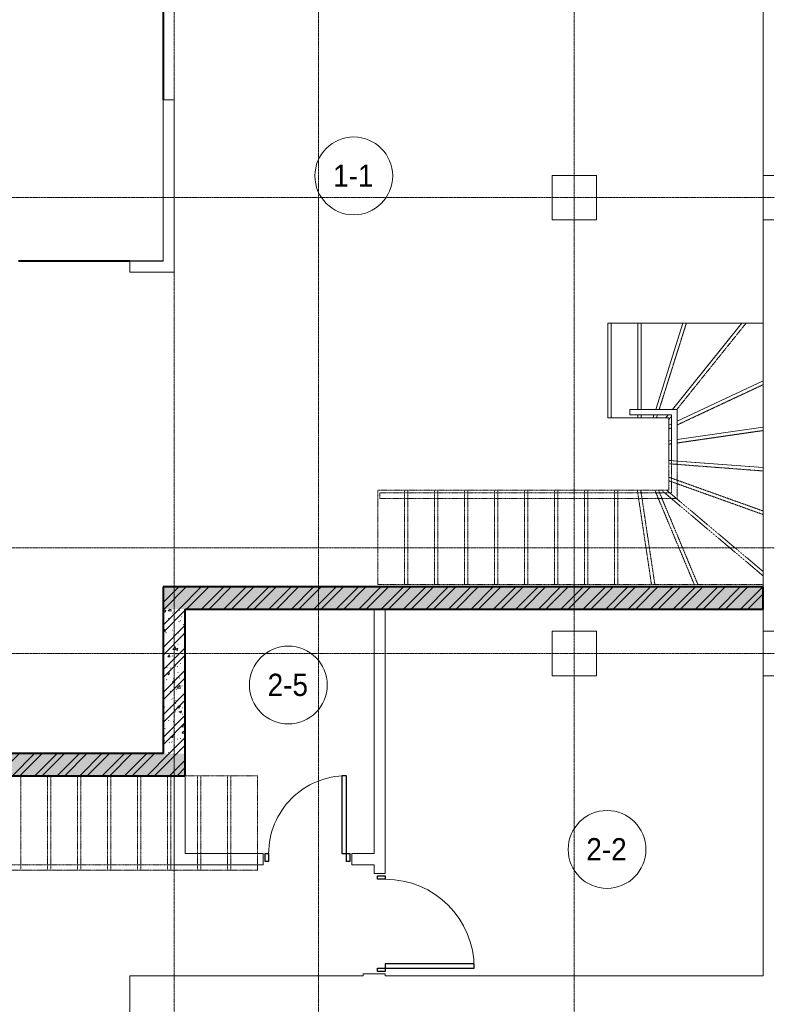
# Model space of a CAD drawing. Header units: millimetres. Extents: x 5617 to 112069, y 7718 to 237687.
# Tile 54 of 62: x 74556 to 81346, y 63545 to 72400. Entities that reach past the tile are written whole.
import ezdxf

# ---------------------------------------------------------------- set-up
doc = ezdxf.new("R2010")
doc.units = ezdxf.units.MM
for name, pattern in [('ADSK_Линия сетки', [25, 20, -2.5, 0, -2.5]), ('Линия сетки', [25, 20, -2.5, 0, -2.5]), ('Сверху', [3.96875, 2.38125, -1.5875]), ('Штрих_3_1_5_', [4.5, 3, -1.5]), ('Штриховая_ш3 п1_5', [4.5, 3, -1.5])]:
    doc.linetypes.add(name, pattern=pattern)
doc.layers.add('_Разделитель помещений_', color=4, linetype='Штриховая_ш3 п1_5', lineweight=40, true_color=0x00ffff)
for name, color, linetype, lineweight in [('Двери', 7, 'Continuous', 18), ('Лестницы', 7, 'Continuous', 18), ('Марки помещений', 7, 'Continuous', 20), ('Ограждение', 7, 'Continuous', 18), ('Оси', 7, 'Continuous', 9), ('Перекрытия', 7, 'Continuous', 18), ('Поручни', 7, 'Continuous', 18), ('Стены', 7, 'Continuous', 18), ('Стены разрез', 7, 'Continuous', 40)]:
    doc.layers.add(name, color=color, linetype=linetype, lineweight=lineweight)
doc.styles.add('Arial_3', font='arial.ttf', dxfattribs={"width": 0.9, "height": 200})
pattern_1 = [(50, (0, 0), (218.62117, -19.1268), [22.86, -251.46]), (355, (0, 0), (-42.2919, 229.2684), [18.288, -201.168]), (100.451, (18.22, -1.6), (176.33107, 210.13963), [19.428, -213.708]), (46.184, (0, 60.96), (325.29495, -50.45164), [34.29, -377.19]), (96.636, (27.1, 56.76), (284.883, 296.9127), [29.142, -320.562]), (351.184, (0, 60.96), (284.8858, 296.9107), [27.432, -301.752]), (21, (30.48, 45.72), (181.93753, -122.71832), [22.86, -251.46]), (326, (30.48, 45.72), (74.1622, 221.0262), [18.288, -201.168]), (71.451, (45.64, 35.5), (256.10035, 98.30526), [19.428, -213.708]), (37.5, (0, 0), (3.70639, 101.465895), [3.353, -195.377, 3.353, -200.863, -201.93]), (37.5, (0, 0), (3.70639, 101.465895), [-402.946, 3.353, -198.577]), (7.5, (0, 0), (80.18358, 120.21653), [3.353, -113.081, 3.353, -190.805, -76.962]), (7.5, (0, 0), (80.18358, 120.21653), [-310.591, 3.353, -73.609]), (327.5, (-67.97, 0), (162.708646, -6.87497), [3.353, -72.847, 3.353, -234.391, -315.468]), (327.5, (-67.97, 0), (162.708646, -6.87497), [-313.944, 3.353, -312.115]), (317.5, (-98.45, 0), (177.75468, 30.51183), [3.353, -95.707, 3.353, -154.534, -224.028]), (317.5, (-98.45, 0), (177.75468, 30.51183), [-256.946, 3.353, -220.675])]
pattern_2 = [(45, (0, 0), (-101.02788, 101.02788), []), (45, (67.35, 0), (-101.02788, 101.02788), [])]

# ---------------------------------------------------------------- blocks, each defined once
blk = doc.blocks.new('A_DOR_Door - Вн_3_Одинарная_900x2100-3032956-МКСС_K1_L26_85_950_1')
at = {"layer": 'Двери', "color": 253, "lineweight": 30, "true_color": 0xaaaaaa}
for p, q in [((-430, 20), (-400, 20)), ((-430, -50), (-430, 20)), ((-400, 20), (-400, -50)), ((400, -50), (400, 20)), ((400, 20), (430, 20)), ((430, 20), (430, -50)), ((-400, -50), (-430, -50)), ((-400, -50), (-400, -850)), ((-360, -50), (-400, -50)), ((-400, -50), (-400, -850)), ((-360, -850), (-360, -50)), ((430, -50), (400, -50)), ((-400, -850), (-360, -850))]:
    blk.add_line(p, q, dxfattribs=at)
at = {"layer": 'Двери', "color": 254, "lineweight": 9, "true_color": 0xd4d4d4}
blk.add_arc((-400, -50), 800, 270, 0, dxfattribs=at)
blk = doc.blocks.new('A_DOR_Door - Вн_3_Одинарная_800x2100-3032957-МКСС_K1_L26_85_950_1')
at = {"layer": 'Двери', "color": 253, "lineweight": 30, "true_color": 0xaaaaaa}
for p, q in [((-380, 20), (-350, 20)), ((-380, -50), (-380, 20)), ((-350, 20), (-350, -50)), ((350, -50), (350, 20)), ((350, 20), (380, 20)), ((380, 20), (380, -50)), ((-350, -50), (-380, -50)), ((-350, -50), (-350, -750)), ((-310, -50), (-350, -50)), ((-350, -50), (-350, -750)), ((-310, -750), (-310, -50)), ((380, -50), (350, -50)), ((-350, -750), (-310, -750))]:
    blk.add_line(p, q, dxfattribs=at)
at = {"layer": 'Двери', "color": 254, "lineweight": 9, "true_color": 0xd4d4d4}
blk.add_arc((-350, -50), 700, 270, 0, dxfattribs=at)
blk = doc.blocks.new('Ограждение - Ограждение-3415523-МКСС_K1_L26_85_950_1')
at = {"layer": 'Ограждение', "color": 253, "linetype": 'Сверху', "true_color": 0xaaaaaa}
for p, q in [((51275, 60096.1), (51275, 60386.1)), ((51325, 60046.1), (51325, 60382.3)), ((48651.2, 60096.1), (48662.5, 60096.1)), ((48651.2, 60046.1), (48651.2, 60096.1)), ((48651.2, 60046.1), (48662.5, 60046.1)), ((48662.5, 60096.1), (51275, 60096.1)), ((48662.5, 60046.1), (51325, 60046.1))]:
    blk.add_line(p, q, dxfattribs=at)
at = {"layer": 'Поручни', "color": 253, "true_color": 0xaaaaaa}
for p, q in [((50899.6, 60796.9), (50899.6, 60846.9)), ((51325, 60846.9), (50899.6, 60846.9)), ((51325, 60382.3), (51325, 60846.9)), ((51275, 60796.9), (50899.6, 60796.9)), ((51275, 60386.1), (51275, 60796.9)), ((51275, 60386.1), (51325, 60382.3))]:
    blk.add_line(p, q, dxfattribs=at)
blk = doc.blocks.new('Ограждение - Ограждение-3415540-МКСС_K1_L26_85_950_1')
at = {"layer": 'Ограждение', "color": 253, "linetype": 'Сверху', "true_color": 0xaaaaaa}
for p, q in [((44355.9, 56751.9), (47549.6, 56751.9)), ((44384.7, 56701.9), (47549.6, 56701.9)), ((47549.6, 56751.9), (47549.6, 56701.9))]:
    blk.add_line(p, q, dxfattribs=at)
at = {"layer": 'Поручни', "color": 253, "true_color": 0xaaaaaa}
for p, q in [((42419.6, 56751.9), (44255.9, 56751.9)), ((42419.6, 56701.9), (42419.6, 56751.9)), ((42419.6, 56701.9), (44284.7, 56701.9)), ((44284.7, 56701.9), (44255.9, 56751.9))]:
    blk.add_line(p, q, dxfattribs=at)
blk = doc.blocks.new('135_SLK_K1_AR_rvt-1-МКСС_K1_L26_85_950_1')
at = {"layer": 'Стены разрез', "lineweight": 9, "true_color": 0xaaaaaa}
h = blk.add_hatch(dxfattribs=at)
h.set_pattern_fill('FP_2', color=253, style=0, pattern_type=2)
h.set_pattern_definition(pattern_1)
h.paths.add_polyline_path([(66450, 67100), (66450, 67300), (61050, 67300), (61050, 67100), (63250.3, 67100)])
h = blk.add_hatch(dxfattribs=at)
h.set_pattern_fill('FP_3', color=253, style=0, pattern_type=2)
h.set_pattern_definition(pattern_2)
h.paths.add_polyline_path([(66450, 67100), (66450, 67300), (61050, 67300), (61050, 67100), (63250.3, 67100)])
h = blk.add_hatch(dxfattribs=at)
h.set_pattern_fill('FP_2', color=253, style=0, pattern_type=2)
h.set_pattern_definition(pattern_1)
h.paths.add_polyline_path([(61250, 65800), (61250, 67100), (61050, 67100), (61050, 65800)])
h = blk.add_hatch(dxfattribs=at)
h.set_pattern_fill('FP_3', color=253, style=0, pattern_type=2)
h.set_pattern_definition(pattern_2)
h.paths.add_polyline_path([(61250, 65800), (61250, 67100), (61050, 67100), (61050, 65800)])
h = blk.add_hatch(dxfattribs=at)
h.set_pattern_fill('FP_2', color=253, style=0, pattern_type=2)
h.set_pattern_definition(pattern_1)
h.paths.add_polyline_path([(61250, 65600), (61250, 65800), (55200, 65800), (55200, 65600), (59953.5, 65600)])
h = blk.add_hatch(dxfattribs=at)
h.set_pattern_fill('FP_3', color=253, style=0, pattern_type=2)
h.set_pattern_definition(pattern_2)
h.paths.add_polyline_path([(61250, 65600), (61250, 65800), (55200, 65800), (55200, 65600), (59953.5, 65600)])
at = {"layer": '_Разделитель помещений_', "color": 131, "linetype": 'Штрих_3_1_5_', "true_color": 0xaaffff}
for p, q in [((61050, 72680), (61050, 71680)), ((60750, 70229.6), (59750, 70229.6))]:
    blk.add_line(p, q, dxfattribs=at)
at = {"layer": 'Лестницы', "color": 253, "true_color": 0xaaaaaa}
for p, q in [((65052.9, 69670), (65052.9, 68820)), ((65052.9, 69670), (65322.9, 69670)), ((65322.9, 69670), (65727, 69670)), ((65322.9, 69670), (65322.9, 68895.4)), ((65727, 69670), (65482.6, 68895.4)), ((66256.6, 69670), (65635.3, 68895.4)), ((65727, 69670), (66256.6, 69670)), ((66256.6, 69670), (66450, 69670)), ((66450, 69670), (66450, 69151.4)), ((66450, 69151.4), (65675.4, 68787.9)), ((66450, 69151.4), (66450, 68735.5)), ((65052.9, 68820), (65322.9, 68820)), ((65322.9, 68845.4), (65322.9, 68820)), ((65322.9, 68820), (65458.8, 68820)), ((65466.8, 68845.4), (65458.8, 68820)), ((65458.8, 68820), (65574.8, 68820)), ((65595.2, 68845.4), (65574.8, 68820)), ((65574.8, 68820), (65600, 68820)), ((65600, 68820), (65600, 68752.6)), ((65625.4, 68764.5), (65600, 68752.6)), ((65600, 68752.6), (65600, 68612.5)), ((66450, 68735.5), (65675.4, 68623.4)), ((66450, 68735.5), (66450, 68371.4)), ((65625.4, 68616.2), (65600, 68612.5)), ((65600, 68612.5), (65600, 68436.5)), ((65600, 68436.5), (66450, 68371.4)), ((65625.4, 68434.6), (65600, 68436.5)), ((66450, 68371.4), (65675.4, 68430.8))]:
    blk.add_line(p, q, dxfattribs=at)
at = {"layer": 'Лестницы', "color": 253, "linetype": 'Штрих_3_1_5_', "true_color": 0xaaaaaa}
for p, q in [((65082.9, 69670), (65082.9, 68820)), ((65352.9, 69670), (65352.9, 68895.4)), ((65758.5, 69670), (65514.1, 68895.4)), ((66295.1, 69670), (65673.7, 68895.4)), ((66450, 69118.2), (65675.4, 68754.8)), ((65352.9, 68845.4), (65352.9, 68820)), ((65498.3, 68845.4), (65490.3, 68820)), ((65625.4, 68835.1), (65600, 68803.5)), ((65625.4, 68731.3), (65600, 68719.4)), ((66450, 68705.2), (65675.4, 68593.1)), ((65625.4, 68585.9), (65600, 68582.2))]:
    blk.add_line(p, q, dxfattribs=at)
at = {"layer": 'Лестницы', "color": 253, "linetype": 'Сверху', "true_color": 0xaaaaaa}
for p, q in [((65600, 68436.5), (65600, 68170)), ((66450, 68341.4), (65600, 68406.5)), ((66450, 68371.4), (66450, 67320)), ((66450, 67981.3), (65600, 68285.6)), ((66450, 67949.5), (65600, 68253.7)), ((62981.6, 67320), (62981.6, 68170)), ((65600, 68170), (62981.6, 68170)), ((63221.6, 67320), (63221.6, 68170)), ((63251.6, 67320), (63251.6, 68170)), ((63491.6, 67320), (63491.6, 68170)), ((63521.6, 67320), (63521.6, 68170)), ((63761.6, 67320), (63761.6, 68170)), ((63791.6, 67320), (63791.6, 68170)), ((64031.6, 67320), (64031.6, 68170)), ((64061.6, 67320), (64061.6, 68170)), ((64301.6, 67320), (64301.6, 68170)), ((64331.6, 67320), (64331.6, 68170)), ((64571.6, 67320), (64571.6, 68170)), ((64601.6, 67320), (64601.6, 68170)), ((64841.6, 67320), (64841.6, 68170)), ((64871.6, 67320), (64871.6, 68170)), ((65111.6, 67320), (65111.6, 68170)), ((65141.6, 67320), (65141.6, 68170)), ((65444.8, 67320), (65317.7, 68170)), ((65475.2, 67320), (65348.1, 68170)), ((65829.9, 67320), (65474.6, 68170)), ((65862.5, 67320), (65507.2, 68170)), ((66450, 67397.7), (65532.6, 68170)), ((66450, 67436.9), (65579.2, 68170)), ((66450, 67320), (62981.6, 67320)), ((58463.6, 65600), (61900, 65600)), ((59770, 65600), (59770, 64750)), ((60010, 65600), (60010, 64750)), ((60040, 65600), (60040, 64750)), ((60280, 65600), (60280, 64750)), ((60310, 65600), (60310, 64750)), ((60550, 65600), (60550, 64750)), ((60580, 65600), (60580, 64750)), ((60820, 65600), (60820, 64750)), ((60850, 65600), (60850, 64750)), ((61090, 65600), (61090, 64750)), ((61120, 65600), (61120, 64750)), ((61360, 65600), (61360, 64750)), ((61390, 65600), (61390, 64750)), ((61630, 65600), (61630, 64750)), ((61660, 65600), (61660, 64750)), ((61900, 65600), (61900, 64750)), ((58735.4, 64750), (61900, 64750))]:
    blk.add_line(p, q, dxfattribs=at)
at = {"layer": 'Перекрытия', "color": 253, "true_color": 0xaaaaaa}
for p, q in [((66450, 69670), (66450, 73700)), ((61150.4, 71680), (61150.4, 70130)), ((64550, 70600), (64550, 71000)), ((64550, 71000), (64950, 71000)), ((64950, 71000), (64950, 70600)), ((64950, 70600), (64550, 70600)), ((60750, 70230), (61050, 70230)), ((66450, 67300), (66450, 68371.4)), ((66450, 63800), (66450, 67100)), ((64550, 66500), (64550, 66900)), ((64550, 66900), (64950, 66900)), ((64950, 66900), (64950, 66500)), ((64950, 66500), (64550, 66500)), ((60750, 60500), (60750, 63800)), ((60750, 63800), (62850, 63800)), ((62850, 63800), (62850, 63820)), ((62850, 63820), (63050, 63820)), ((63050, 63820), (63050, 63800)), ((63050, 63800), (66450, 63800))]:
    blk.add_line(p, q, dxfattribs=at)
at = {"layer": 'Стены', "color": 253, "true_color": 0xaaaaaa}
for p, q in [((61050, 70229.6), (61050, 71680)), ((61150, 71680), (61050, 71680)), ((61150, 71680), (61150, 70129.6)), ((60750, 70229.6), (61050, 70229.6)), ((60750, 70229.6), (60750, 70129.6)), ((61050, 70129.6), (60750, 70129.6)), ((61050, 70129.6), (61150, 70129.6)), ((62950, 64900), (62950, 67100)), ((63050, 67100), (63050, 64720)), ((61150, 64800), (61150, 65600)), ((61250, 65600), (61250, 64900)), ((61250, 64900), (61950, 64900)), ((61950, 64800), (61950, 64900)), ((62750, 64900), (62950, 64900)), ((62750, 64900), (62750, 64800)), ((61150, 64800), (61250, 64800)), ((61950, 64800), (61250, 64800)), ((62950, 64800), (62750, 64800)), ((62950, 64720), (62950, 64800)), ((62950, 64720), (63050, 64720))]:
    blk.add_line(p, q, dxfattribs=at)
at = {"layer": 'Стены разрез', "color": 253, "true_color": 0xaaaaaa}
for p, q in [((66450, 67300), (61050, 67300)), ((61050, 67300), (61050, 67100)), ((66450, 67100), (66450, 67300)), ((61050, 67100), (61050, 65800)), ((61250, 67100), (66450, 67100)), ((61250, 65800), (61250, 67100)), ((61050, 65800), (55200, 65800)), ((61250, 65600), (61250, 65800)), ((55200, 65600), (61250, 65600))]:
    blk.add_line(p, q, dxfattribs=at)
at = {"layer": 'Двери', "color": 253, "lineweight": 18, "true_color": 0xaaaaaa}
for name, p, rotation in [('A_DOR_Door - Вн_3_Одинарная_800x2100-3032957-МКСС_K1_L26_85_950_1', (62350, 64850), 180), ('A_DOR_Door - Вн_3_Одинарная_900x2100-3032956-МКСС_K1_L26_85_950_1', (63000, 64270), 90)]:
    blk.add_blockref(name, p, dxfattribs=dict(at, rotation=rotation))
at = {"layer": 'Ограждение', "color": 253, "lineweight": 18, "true_color": 0xaaaaaa}
for name in ['Ограждение - Ограждение-3415523-МКСС_K1_L26_85_950_1', 'Ограждение - Ограждение-3415540-МКСС_K1_L26_85_950_1']:
    blk.add_blockref(name, (14350.4, 8048.5), dxfattribs=at)
blk = doc.blocks.new('135_SLK_K1_AR_FCD_rvt-1-МКСС_K1_L26_85_950_1')
at = {"layer": 'Перекрытия', "color": 253, "lineweight": 5, "true_color": 0xaaaaaa}
for p, q in [((66450, 71000), (66547, 71000)), ((66547, 70600), (66450, 70600)), ((66450, 66900), (66547, 66900)), ((66547, 66500), (66450, 66500))]:
    blk.add_line(p, q, dxfattribs=at)
blk = doc.blocks.new('050_Марка_Помещение - Номер-620969-МКСС_K1_L26_85_950_1')
at = {"layer": 'Марки помещений'}
blk.add_circle((0, 0), 3.5, dxfattribs=at)

msp = doc.modelspace()

# ---------------------------------------------------------------- linework, layer by layer
at = {"layer": 'Оси', "linetype": 'Линия сетки'}
for p, q in [((75946.3, 55648.9), (75946.3, 78180)), ((77246.3, 55648.9), (77246.3, 78180)), ((79546.3, 55648.9), (79546.3, 78180))]:
    msp.add_line(p, q, dxfattribs=at)
at = {"layer": 'Оси', "linetype": 'ADSK_Линия сетки'}
for p, q in [((81346.3, 70800), (26370.3, 70800)), ((81346.3, 67650), (26370.3, 67650)), ((81346.3, 66700), (26370.3, 66700))]:
    msp.add_line(p, q, dxfattribs=at)

# ---------------------------------------------------------------- block references
at = {"lineweight": 5}
for name in ['135_SLK_K1_AR_FCD_rvt-1-МКСС_K1_L26_85_950_1', '135_SLK_K1_AR_rvt-1-МКСС_K1_L26_85_950_1']:
    msp.add_blockref(name, (14796.3, 0), dxfattribs=at)
at = {"layer": 'Марки помещений', "xscale": 99.99999999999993, "yscale": 99.99999999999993, "zscale": 99.99999999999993}
for p in [(77562.5, 70995.2), (76973.7, 66416.2), (79841.4, 64937.8)]:
    msp.add_blockref('050_Марка_Помещение - Номер-620969-МКСС_K1_L26_85_950_1', p, dxfattribs=at)

# ---------------------------------------------------------------- texts
at = {"layer": 'Марки помещений', "lineweight": 9, "char_height": 200, "width": 447.342, "attachment_point": 1, "style": 'Arial_3'}
for s, insert in [('1-1', (77376, 71097)), ('2-5', (76787.2, 66518)), ('2-2', (79654.8, 65039.5))]:
    msp.add_mtext(s, dxfattribs=dict(at, insert=insert))

doc.saveas('drawing.dxf')
